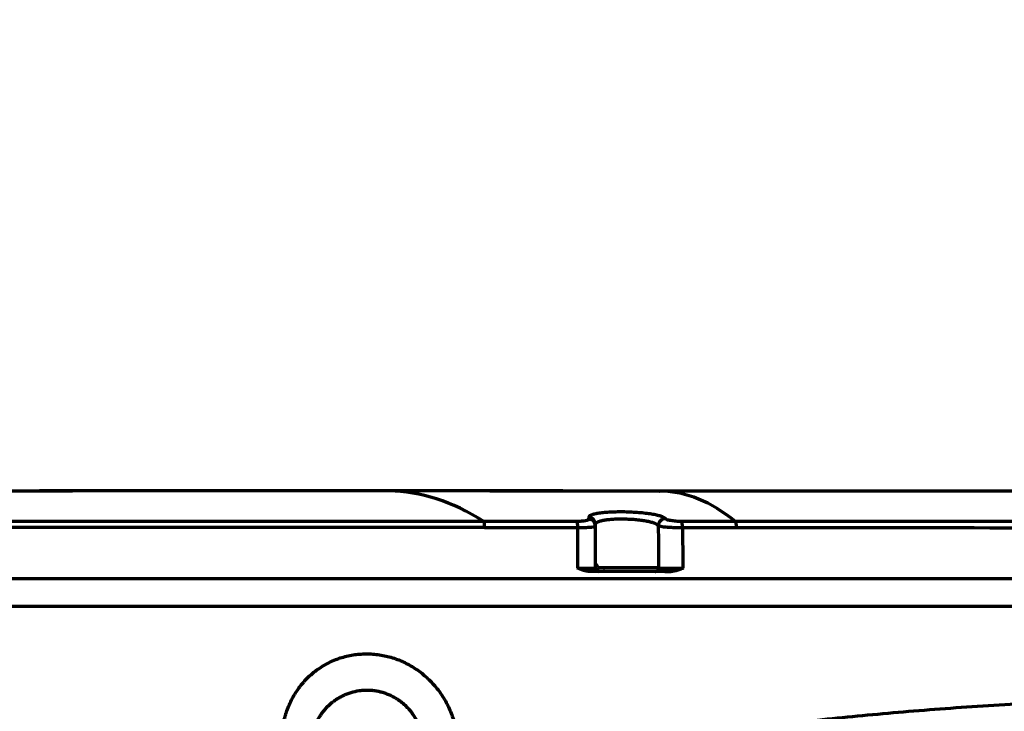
# Model space of a CAD drawing. Header units: millimetres. Extents: x -170 to 6906, y -2212 to 4257.
# Tile 221 of 256: x 5795 to 5936, y -1172 to -1073. Entities that reach past the tile are written whole.
import ezdxf

# ---------------------------------------------------------------- set-up
doc = ezdxf.new("R2010")
doc.units = ezdxf.units.MM
doc.layers.add('1', color=7, linetype='Continuous', true_color=0xffffff)
doc.styles.add('PC_TEXTSTYLE', font='ISOCP.SHX', dxfattribs={"width": 0.707, "bigfont": 'GBCBIG.SHX'})
doc.dimstyles.new('GB_DIMSTYLE', dxfattribs={"dimtxt": 50, "dimasz": 40, "dimexe": 1, "dimexo": 0, "dimgap": 1.5, "dimtad": 1, "dimdec": 1, "dimdsep": 46, "dimtxsty": 'PC_TEXTSTYLE', "dimcen": 0, "dimclrd": 256, "dimclrt": 3, "dimadec": 1, "dimazin": 2, "dimtp": 0.1, "dimtm": 0.1, "dimtfac": 0.71, "dimtdec": 1, "dimtmove": 0, "dimatfit": 3, "dimfxl": 1, "dimtfill": 1, "dimarcsym": 0})

# ---------------------------------------------------------------- blocks, each defined once
blk = doc.blocks.new('*D39')
at = {"lineweight": -2, "transparency": 16777216}
blk.add_line((6407.95, -916.53), (6754.06, -807.3), dxfattribs=at)
at = {"lineweight": 18, "transparency": 16777216}
blk.add_solid([(6752.06, -800.94), (6756.07, -813.65), (6792.21, -795.26)], dxfattribs=at)
at = {"layer": 'Defpoints', "color": 0, "lineweight": 18, "transparency": 16777216}
for p in [(6792.21, -795.26), (5378.62, -1241.39)]:
    blk.add_point(p, dxfattribs=at)
at = {"color": 3, "lineweight": 18, "transparency": 16777216, "insert": (6472.89, -868.24), "char_height": 50, "attachment_point": 5, "rotation": 17.5157, "style": 'PC_TEXTSTYLE', "bg_fill": 3, "box_fill_scale": 1.1, "bg_fill_color": 256, "bg_fill_true_color": 13158600, "bg_fill_transparency": 0}
blk.add_mtext('R1482.3', dxfattribs=at)

msp = doc.modelspace()

# ---------------------------------------------------------------- linework, layer by layer
at = {"lineweight": 18}
msp.add_arc((5189.35, -1242.01), 933.3, 4.89719, 78.16779, dxfattribs=at)
at = {"layer": '1', "color": 0, "linetype": 'Continuous', "lineweight": 70}
for p, q in [((5877.67, -1151.24), (5877.67, -1145.25)), ((5877.68, -1151.24), (5877.67, -1151.24))]:
    msp.add_line(p, q, dxfattribs=at)
for centre, major_axis, ratio, start_param, end_param in [((5876.68, -1144.99), (0.999, -0.036), 0.984516, 0.03707, 1.576127), ((5861.69, -1145.57), (0, 1), 0.168277, 4.823725, 6.084495), ((5875, -1145.57), (0, 1), 0.163791, 4.823728, 6.089868), ((5876.67, -1145.25), (0.999, -0.035), 0.983413, 0.035826, 1.574332), ((5887.63, -1145.19), (-0.783, -0.623), 0.973633, 4.023477, 5.598089), ((5889.93, -1145.58), (0, -1), 0.159146, 1.682126, 2.954209), ((5897.65, -1145.58), (0, 1), 0.156903, 4.82371, 6.098341), ((5878.17, -1151.24), (0.048, 0.498), 0.999979, 1.66595, 3.141566)]:
    msp.add_ellipse(centre, major_axis=major_axis, ratio=ratio, start_param=start_param, end_param=end_param, dxfattribs=at)
for points, degree, knots in [([(5848.35, -1140.24), (5843.81, -1140.24), (5835.33, -1140.24), (5823.22, -1140.24), (5812.2, -1140.24), (5801.57, -1140.24), (5794.54, -1140.25), (5790.98, -1140.25)], 3, [0, 0, 0, 0, 0.24045, 0.448133, 0.635641, 0.815652, 1, 1, 1, 1]), ([(5848.22, -1140.24), (5844.06, -1140.24), (5830.16, -1140.24), (5819.02, -1140.24), (5809.05, -1140.24), (5798.89, -1140.25), (5791.03, -1140.25)], 5, [0, 0, 0, 0, 0, 0, 0.281057, 1, 1, 1, 1, 1, 1]), ([(5887.03, -1140.26), (5886.76, -1140.26), (5880.82, -1140.25), (5872.82, -1140.25), (5864.31, -1140.25), (5856.1, -1140.24), (5849.38, -1140.24), (5848.22, -1140.24)], 5, [0, 0, 0, 0, 0, 0, 0.037479, 0.827637, 1, 1, 1, 1, 1, 1]), ([(5886.77, -1140.25), (5883.64, -1140.25), (5877.18, -1140.25), (5867.41, -1140.24), (5857.73, -1140.24), (5851.38, -1140.24), (5848.35, -1140.24)], 3, [0, 0, 0, 0, 0.243684, 0.504091, 0.76326, 1, 1, 1, 1]), ([(5974.37, -1140.3), (5970.28, -1140.29), (5961.11, -1140.29), (5946.08, -1140.28), (5928.47, -1140.27), (5908.44, -1140.26), (5894.27, -1140.26), (5886.77, -1140.25)], 3, [0, 0, 0, 0, 0.139574, 0.31359, 0.514307, 0.742768, 1, 1, 1, 1]), ([(5988.13, -1140.3), (5988, -1140.3), (5987.55, -1140.3), (5986.35, -1140.3), (5984.09, -1140.3), (5980.01, -1140.3), (5975.69, -1140.3), (5970.03, -1140.29), (5964.21, -1140.29), (5957.96, -1140.29), (5951.34, -1140.29), (5942.93, -1140.28), (5935.26, -1140.28), (5925.31, -1140.27), (5913.71, -1140.27), (5904.46, -1140.26), (5897.08, -1140.26), (5890.37, -1140.26), (5887.03, -1140.26)], 5, [0, 0, 0, 0, 0, 0, 0.008812, 0.03027, 0.080584, 0.152356, 0.274051, 0.295899, 0.395941, 0.439443, 0.517832, 0.639722, 0.72653, 0.761613, 0.883503, 1, 1, 1, 1, 1, 1]), ([(5887.65, -1144.21), (5887.61, -1144.15), (5887.52, -1144.09), (5887.3, -1143.97), (5887.16, -1143.91), (5886.83, -1143.8), (5886.63, -1143.74), (5886.19, -1143.64), (5885.94, -1143.6), (5885.41, -1143.51), (5885.13, -1143.47), (5884.67, -1143.42), (5884.52, -1143.4), (5884.2, -1143.37), (5884.04, -1143.36), (5883.55, -1143.32), (5883.21, -1143.3), (5882.52, -1143.26), (5882.18, -1143.25), (5881.67, -1143.24), (5881.49, -1143.24), (5881.15, -1143.24), (5880.98, -1143.24), (5880.48, -1143.25), (5880.16, -1143.26), (5879.54, -1143.29), (5879.24, -1143.31), (5878.68, -1143.35), (5878.43, -1143.38), (5877.96, -1143.45), (5877.75, -1143.49), (5877.38, -1143.58), (5877.23, -1143.62), (5876.97, -1143.72), (5876.88, -1143.78), (5876.75, -1143.89), (5876.72, -1143.95), (5876.71, -1144.01)], 3, [0, 0, 0, 0, 0.0625, 0.0625, 0.125, 0.125, 0.1875, 0.1875, 0.25, 0.25, 0.3125, 0.3125, 0.34375, 0.34375, 0.375, 0.375, 0.4375, 0.4375, 0.5, 0.5, 0.53125, 0.53125, 0.5625, 0.5625, 0.625, 0.625, 0.6875, 0.6875, 0.75, 0.75, 0.8125, 0.8125, 0.875, 0.875, 0.9375, 0.9375, 1, 1, 1, 1]), ([(5861.85, -1145.46), (5861.58, -1145.46), (5861.03, -1145.46), (5860.22, -1145.46), (5859.4, -1145.46), (5858.58, -1145.46), (5857.77, -1145.46), (5856.96, -1145.46), (5856.15, -1145.46), (5855.34, -1145.46), (5854.53, -1145.46), (5853.72, -1145.46), (5852.92, -1145.45), (5852.11, -1145.45), (5851.31, -1145.45), (5850.51, -1145.45), (5849.71, -1145.45), (5848.92, -1145.45), (5848.12, -1145.45), (5847.33, -1145.45), (5846.53, -1145.45), (5845.74, -1145.45), (5844.95, -1145.45), (5844.16, -1145.45), (5843.38, -1145.45), (5842.59, -1145.45), (5841.81, -1145.45), (5841.03, -1145.45), (5840.25, -1145.45), (5839.47, -1145.45), (5838.69, -1145.45), (5837.92, -1145.45), (5837.14, -1145.45), (5836.37, -1145.45), (5835.6, -1145.45), (5834.83, -1145.45), (5834.06, -1145.45), (5833.29, -1145.45), (5832.53, -1145.45), (5831.77, -1145.45), (5831, -1145.45), (5830.24, -1145.45), (5829.48, -1145.45), (5828.73, -1145.45), (5827.97, -1145.45), (5827.22, -1145.45), (5826.46, -1145.45), (5825.71, -1145.45), (5824.96, -1145.45), (5824.21, -1145.45), (5823.47, -1145.45), (5822.72, -1145.45), (5821.98, -1145.45), (5821.23, -1145.45), (5820.49, -1145.45), (5819.75, -1145.45), (5819.02, -1145.45), (5818.28, -1145.45), (5817.54, -1145.45), (5816.81, -1145.45), (5816.08, -1145.45), (5815.35, -1145.45), (5814.62, -1145.45), (5813.89, -1145.45), (5813.16, -1145.45), (5812.44, -1145.45), (5811.72, -1145.45), (5811, -1145.45), (5810.28, -1145.45), (5809.56, -1145.45), (5808.84, -1145.45), (5808.12, -1145.45), (5807.41, -1145.45), (5806.7, -1145.45), (5805.99, -1145.45), (5805.28, -1145.45), (5804.57, -1145.45), (5803.86, -1145.45), (5803.16, -1145.45), (5802.45, -1145.45), (5801.75, -1145.45), (5801.05, -1145.45), (5800.35, -1145.45), (5799.65, -1145.45), (5798.95, -1145.45), (5798.26, -1145.45), (5797.56, -1145.45), (5796.87, -1145.45), (5796.18, -1145.45), (5795.49, -1145.45), (5794.81, -1145.45), (5794.12, -1145.45), (5793.43, -1145.45), (5792.75, -1145.45), (5792.07, -1145.45), (5791.39, -1145.45), (5790.71, -1145.45), (5790.26, -1145.45), (5790.03, -1145.45)], 3, [0, 0, 0, 0, 0.011391, 0.022761, 0.034111, 0.045439, 0.056747, 0.068033, 0.079299, 0.090544, 0.101769, 0.112972, 0.124155, 0.135317, 0.146458, 0.157578, 0.168678, 0.179756, 0.190815, 0.201852, 0.212868, 0.223864, 0.23484, 0.245794, 0.256728, 0.267641, 0.278533, 0.289405, 0.300256, 0.311087, 0.321897, 0.332686, 0.343455, 0.354203, 0.36493, 0.375637, 0.386324, 0.39699, 0.407635, 0.41826, 0.428865, 0.439449, 0.450012, 0.460556, 0.471079, 0.481581, 0.492063, 0.502525, 0.512967, 0.523388, 0.533789, 0.54417, 0.55453, 0.56487, 0.57519, 0.58549, 0.595769, 0.606029, 0.616268, 0.626487, 0.636686, 0.646864, 0.657023, 0.667162, 0.67728, 0.687378, 0.697457, 0.707515, 0.717553, 0.727571, 0.73757, 0.747548, 0.757506, 0.767444, 0.777362, 0.787261, 0.797139, 0.806998, 0.816836, 0.826655, 0.836454, 0.846233, 0.855992, 0.865731, 0.87545, 0.88515, 0.894829, 0.904489, 0.914129, 0.923749, 0.93335, 0.942931, 0.952491, 0.962033, 0.971554, 0.981056, 0.990538, 1, 1, 1, 1]), ([(5876.7, -1144.27), (5876.7, -1144.31), (5876.66, -1144.35), (5876.5, -1144.43), (5876.39, -1144.47), (5876.09, -1144.53), (5875.91, -1144.55), (5875.49, -1144.59), (5875.27, -1144.59), (5875.03, -1144.59)], 3, [0, 0, 0, 0, 0.25, 0.25, 0.5, 0.5, 0.75, 0.75, 1, 1, 1, 1]), ([(5875.16, -1145.46), (5875.52, -1145.47), (5875.85, -1145.46), (5876.48, -1145.44), (5876.75, -1145.43), (5877.2, -1145.39), (5877.37, -1145.36), (5877.61, -1145.31), (5877.67, -1145.28), (5877.67, -1145.25)], 3, [0, 0, 0, 0, 0.25, 0.25, 0.5, 0.5, 0.75, 0.75, 1, 1, 1, 1]), ([(5877.68, -1144.99), (5877.68, -1144.93), (5877.71, -1144.87), (5877.82, -1144.76), (5877.9, -1144.71), (5878.1, -1144.61), (5878.23, -1144.56), (5878.53, -1144.48), (5878.7, -1144.44), (5879.09, -1144.37), (5879.3, -1144.34), (5879.75, -1144.29), (5880, -1144.27), (5880.5, -1144.24), (5880.77, -1144.23), (5881.18, -1144.23), (5881.32, -1144.23), (5881.6, -1144.23), (5881.74, -1144.23), (5881.99, -1144.24), (5882.1, -1144.24), (5882.21, -1144.24)], 3, [0, 0, 0, 0, 0.119077, 0.119077, 0.238154, 0.238154, 0.35723, 0.35723, 0.476307, 0.476307, 0.595384, 0.595384, 0.714461, 0.714461, 0.833537, 0.833537, 0.893076, 0.893076, 0.952614, 0.952614, 1, 1, 1, 1]), ([(5882.21, -1144.24), (5882.38, -1144.25), (5882.55, -1144.26), (5883, -1144.28), (5883.28, -1144.3), (5883.68, -1144.34), (5883.81, -1144.36), (5884.07, -1144.39), (5884.2, -1144.4), (5884.57, -1144.46), (5884.8, -1144.5), (5885.24, -1144.58), (5885.44, -1144.63), (5885.8, -1144.73), (5885.96, -1144.78), (5886.23, -1144.89), (5886.35, -1144.95), (5886.53, -1145.07), (5886.6, -1145.13), (5886.64, -1145.19)], 3, [0, 0, 0, 0, 0.079196, 0.079196, 0.21074, 0.21074, 0.276511, 0.276511, 0.342283, 0.342283, 0.473827, 0.473827, 0.60537, 0.60537, 0.736913, 0.736913, 0.868457, 0.868457, 1, 1, 1, 1]), ([(5886.64, -1145.19), (5886.69, -1145.23), (5886.83, -1145.26), (5887.12, -1145.31), (5887.24, -1145.33), (5887.5, -1145.36), (5887.65, -1145.37), (5887.97, -1145.4), (5888.14, -1145.41), (5888.5, -1145.43), (5888.69, -1145.44), (5889.08, -1145.45), (5889.28, -1145.46), (5889.68, -1145.47), (5889.89, -1145.47), (5890.09, -1145.47)], 3, [0, 0, 0, 0, 0.25, 0.25, 0.375, 0.375, 0.5, 0.5, 0.625, 0.625, 0.75, 0.75, 0.875, 0.875, 1, 1, 1, 1]), ([(5889.96, -1144.6), (5889.83, -1144.6), (5889.69, -1144.6), (5889.42, -1144.59), (5889.29, -1144.58), (5889.03, -1144.56), (5888.9, -1144.54), (5888.66, -1144.51), (5888.54, -1144.5), (5888.33, -1144.46), (5888.24, -1144.44), (5888.06, -1144.4), (5887.98, -1144.38), (5887.78, -1144.31), (5887.69, -1144.26), (5887.65, -1144.21)], 3, [0, 0, 0, 0, 0.125, 0.125, 0.25, 0.25, 0.375, 0.375, 0.5, 0.5, 0.625, 0.625, 0.75, 0.75, 1, 1, 1, 1]), ([(5878.22, -1151.7), (5878.19, -1151.64), (5878.1, -1151.42), (5878, -1151.13), (5877.9, -1150.91), (5877.84, -1150.82), (5877.82, -1150.79), (5877.79, -1150.78), (5877.78, -1150.78), (5877.78, -1150.78), (5877.77, -1150.78), (5877.76, -1150.79), (5877.72, -1150.83), (5877.71, -1150.96), (5877.7, -1151.08), (5877.7, -1151.16)], 3, [0, 0, 0, 0, 0.15458, 0.500302, 0.627198, 0.67197, 0.702449, 0.712833, 0.717261, 0.721536, 0.726015, 0.731031, 0.743582, 0.840922, 1, 1, 1, 1]), ([(5875.16, -1151.29), (5875.17, -1151.29), (5875.19, -1151.29), (5875.21, -1151.29), (5875.24, -1151.29), (5875.27, -1151.29), (5875.3, -1151.29), (5875.33, -1151.29), (5875.36, -1151.29), (5875.38, -1151.29), (5875.41, -1151.29), (5875.44, -1151.29), (5875.47, -1151.29), (5875.5, -1151.29), (5875.53, -1151.29), (5875.56, -1151.29), (5875.58, -1151.29), (5875.61, -1151.29), (5875.64, -1151.29), (5875.67, -1151.29), (5875.7, -1151.29), (5875.73, -1151.29), (5875.76, -1151.29), (5875.79, -1151.29), (5875.82, -1151.29), (5875.84, -1151.29), (5875.87, -1151.29), (5875.9, -1151.29), (5875.93, -1151.29), (5875.96, -1151.29), (5875.99, -1151.28), (5876.02, -1151.28), (5876.04, -1151.28), (5876.07, -1151.28), (5876.1, -1151.28), (5876.13, -1151.28), (5876.16, -1151.28), (5876.19, -1151.28), (5876.21, -1151.28), (5876.24, -1151.28), (5876.27, -1151.28), (5876.3, -1151.28), (5876.32, -1151.28), (5876.35, -1151.28), (5876.38, -1151.28), (5876.41, -1151.28), (5876.43, -1151.28), (5876.46, -1151.28), (5876.49, -1151.28), (5876.51, -1151.28), (5876.54, -1151.28), (5876.56, -1151.28), (5876.59, -1151.28), (5876.62, -1151.28), (5876.64, -1151.28), (5876.67, -1151.28), (5876.69, -1151.28), (5876.72, -1151.28), (5876.74, -1151.28), (5876.77, -1151.28), (5876.79, -1151.28), (5876.81, -1151.27), (5876.84, -1151.27), (5876.86, -1151.27), (5876.88, -1151.27), (5876.91, -1151.27), (5876.93, -1151.27), (5876.96, -1151.27), (5876.99, -1151.27), (5877.02, -1151.27), (5877.06, -1151.27), (5877.09, -1151.27), (5877.12, -1151.27), (5877.15, -1151.27), (5877.18, -1151.27), (5877.21, -1151.27), (5877.24, -1151.27), (5877.27, -1151.27), (5877.29, -1151.27), (5877.32, -1151.26), (5877.34, -1151.26), (5877.37, -1151.26), (5877.39, -1151.26), (5877.41, -1151.26), (5877.43, -1151.26), (5877.46, -1151.26), (5877.47, -1151.26), (5877.49, -1151.26), (5877.51, -1151.26), (5877.53, -1151.26), (5877.54, -1151.26), (5877.56, -1151.26), (5877.57, -1151.26), (5877.58, -1151.25), (5877.6, -1151.25), (5877.61, -1151.25), (5877.62, -1151.25), (5877.63, -1151.25), (5877.63, -1151.25), (5877.64, -1151.25), (5877.65, -1151.25), (5877.65, -1151.25), (5877.66, -1151.24), (5877.66, -1151.24), (5877.66, -1151.24), (5877.67, -1151.24), (5877.67, -1151.24), (5877.67, -1151.24), (5877.67, -1151.24)], 3, [0, 0, 0, 0, 0.006737, 0.013504, 0.020301, 0.027129, 0.033986, 0.040873, 0.04779, 0.054736, 0.061712, 0.068717, 0.075752, 0.082815, 0.089907, 0.097027, 0.104176, 0.111353, 0.118558, 0.125791, 0.133051, 0.140339, 0.147653, 0.154995, 0.162363, 0.169758, 0.177178, 0.184624, 0.192096, 0.199593, 0.207115, 0.214662, 0.222233, 0.229828, 0.237447, 0.245089, 0.252754, 0.260442, 0.268152, 0.275884, 0.283637, 0.291412, 0.299207, 0.307023, 0.314859, 0.322715, 0.33059, 0.338483, 0.346395, 0.354325, 0.362273, 0.370237, 0.378218, 0.386216, 0.394229, 0.402257, 0.4103, 0.418357, 0.426429, 0.434513, 0.442611, 0.45072, 0.458842, 0.466975, 0.475119, 0.483273, 0.491437, 0.499611, 0.512639, 0.525666, 0.538688, 0.551705, 0.564713, 0.577711, 0.590697, 0.603668, 0.616623, 0.629559, 0.642474, 0.655367, 0.668235, 0.681076, 0.693889, 0.706672, 0.719422, 0.732138, 0.744818, 0.75746, 0.770063, 0.782624, 0.795143, 0.807617, 0.820045, 0.832426, 0.844758, 0.857038, 0.869267, 0.881443, 0.893564, 0.905629, 0.917637, 0.929587, 0.941477, 0.953307, 0.965075, 0.97678, 0.988422, 1, 1, 1, 1]), ([(5876.85, -1151.74), (5876.84, -1151.74), (5876.83, -1151.74), (5876.81, -1151.74), (5876.78, -1151.73), (5876.76, -1151.73), (5876.74, -1151.73), (5876.72, -1151.73), (5876.69, -1151.73), (5876.67, -1151.73), (5876.65, -1151.73), (5876.63, -1151.72), (5876.6, -1151.72), (5876.58, -1151.72), (5876.55, -1151.72), (5876.53, -1151.71), (5876.51, -1151.71), (5876.48, -1151.71), (5876.46, -1151.7), (5876.43, -1151.7), (5876.41, -1151.69), (5876.38, -1151.69), (5876.36, -1151.68), (5876.33, -1151.68), (5876.31, -1151.67), (5876.28, -1151.67), (5876.26, -1151.66), (5876.23, -1151.66), (5876.2, -1151.65), (5876.18, -1151.64), (5876.15, -1151.64), (5876.12, -1151.63), (5876.1, -1151.62), (5876.07, -1151.62), (5876.04, -1151.61), (5876.01, -1151.6), (5875.97, -1151.59), (5875.9, -1151.57), (5875.81, -1151.54), (5875.72, -1151.51), (5875.62, -1151.47), (5875.51, -1151.43), (5875.4, -1151.39), (5875.28, -1151.34), (5875.2, -1151.31), (5875.16, -1151.29)], 3, [0, 0, 0, 0, 0.012388, 0.024873, 0.037459, 0.050145, 0.062933, 0.075824, 0.08882, 0.101922, 0.11513, 0.128447, 0.141873, 0.15541, 0.169058, 0.182818, 0.196692, 0.21068, 0.224784, 0.239005, 0.253342, 0.267798, 0.282373, 0.297068, 0.311884, 0.326821, 0.341881, 0.357064, 0.372371, 0.387803, 0.40336, 0.419043, 0.434853, 0.450791, 0.466857, 0.483051, 0.499376, 0.548905, 0.602139, 0.659091, 0.719775, 0.7842, 0.852375, 0.924306, 1, 1, 1, 1]), ([(5877.75, -1151.24), (5877.75, -1151.24), (5877.74, -1151.24), (5877.72, -1151.24), (5877.72, -1151.24), (5877.7, -1151.24), (5877.7, -1151.24), (5877.7, -1151.24), (5877.69, -1151.24), (5877.69, -1151.24), (5877.69, -1151.24), (5877.69, -1151.24), (5877.69, -1151.24), (5877.68, -1151.24), (5877.68, -1151.24), (5877.68, -1151.24), (5877.68, -1151.24), (5877.68, -1151.24), (5877.68, -1151.24), (5877.68, -1151.24), (5877.68, -1151.24), (5877.68, -1151.24), (5877.68, -1151.23), (5877.68, -1151.23), (5877.68, -1151.23), (5877.68, -1151.24), (5877.68, -1151.24), (5877.68, -1151.24)], 3, [0, 0, 0, 0, 0.140905, 0.140905, 0.42727, 0.42727, 0.570453, 0.570453, 0.642044, 0.642044, 0.713635, 0.713635, 0.856818, 0.856818, 0.892613, 0.892613, 0.928409, 0.928409, 0.964204, 0.964204, 0.982102, 0.982102, 0.991051, 0.991051, 0.995526, 0.995526, 1, 1, 1, 1]), ([(5878.18, -1151.74), (5878.15, -1151.74), (5878.12, -1151.74), (5878.05, -1151.72), (5878.02, -1151.71), (5877.96, -1151.69), (5877.93, -1151.67), (5877.88, -1151.64), (5877.85, -1151.62), (5877.81, -1151.57), (5877.79, -1151.54), (5877.75, -1151.49), (5877.73, -1151.46), (5877.71, -1151.4), (5877.7, -1151.37), (5877.69, -1151.3), (5877.68, -1151.27), (5877.68, -1151.24)], 3, [0, 0, 0, 0, 0.125, 0.125, 0.25, 0.25, 0.375, 0.375, 0.5, 0.5, 0.625, 0.625, 0.75, 0.75, 0.875, 0.875, 1, 1, 1, 1]), ([(5882.21, -1151.24), (5882.06, -1151.24), (5881.92, -1151.24), (5881.63, -1151.24), (5881.48, -1151.24), (5881.19, -1151.24), (5881.05, -1151.24), (5880.87, -1151.24), (5880.84, -1151.24), (5880.77, -1151.24), (5880.66, -1151.24), (5880.56, -1151.24), (5880.36, -1151.24), (5880.22, -1151.24), (5879.97, -1151.24), (5879.84, -1151.24), (5879.66, -1151.24), (5879.6, -1151.24), (5879.51, -1151.24), (5879.48, -1151.24), (5879.42, -1151.24), (5879.39, -1151.24), (5879.24, -1151.24), (5879.13, -1151.24), (5878.92, -1151.24), (5878.82, -1151.24), (5878.68, -1151.24), (5878.63, -1151.24), (5878.55, -1151.24), (5878.5, -1151.24), (5878.42, -1151.24), (5878.38, -1151.24), (5878.3, -1151.24), (5878.27, -1151.24), (5878.16, -1151.24), (5878.1, -1151.24), (5878.03, -1151.24), (5878.03, -1151.24), (5878.02, -1151.24)], 3, [0, 0, 0, 0, 0.082749, 0.082749, 0.165498, 0.165498, 0.248247, 0.248247, 0.268934, 0.268934, 0.289621, 0.330995, 0.330995, 0.413744, 0.413744, 0.496493, 0.496493, 0.537868, 0.537868, 0.558555, 0.558555, 0.579242, 0.579242, 0.661991, 0.661991, 0.74474, 0.74474, 0.786114, 0.786114, 0.827489, 0.827489, 0.868863, 0.868863, 0.910237, 0.910237, 0.992986, 0.992986, 1, 1, 1, 1]), ([(5878.95, -1151.27), (5878.91, -1151.24), (5878.87, -1151.25), (5878.84, -1151.29), (5878.84, -1151.29)], 3, [0, 0, 0, 0, 0.997783, 1, 1, 1, 1]), ([(5886.68, -1151.24), (5886.68, -1151.24), (5886.67, -1151.24), (5886.67, -1151.24), (5886.67, -1151.24), (5886.67, -1151.24), (5886.67, -1151.24), (5886.66, -1151.24), (5886.66, -1151.24), (5886.66, -1151.24), (5886.66, -1151.24), (5886.65, -1151.24), (5886.65, -1151.24), (5886.65, -1151.24), (5886.64, -1151.24), (5886.64, -1151.24), (5886.64, -1151.24), (5886.63, -1151.24), (5886.63, -1151.24), (5886.63, -1151.24), (5886.62, -1151.24), (5886.62, -1151.24), (5886.61, -1151.24), (5886.61, -1151.24), (5886.6, -1151.24), (5886.6, -1151.24), (5886.59, -1151.24), (5886.59, -1151.24), (5886.58, -1151.24), (5886.58, -1151.24), (5886.57, -1151.23), (5886.57, -1151.23), (5886.56, -1151.23), (5886.55, -1151.23), (5886.55, -1151.23), (5886.54, -1151.23), (5886.53, -1151.23), (5886.53, -1151.23), (5886.52, -1151.23), (5886.51, -1151.23), (5886.51, -1151.23), (5886.5, -1151.23), (5886.49, -1151.23), (5886.49, -1151.23), (5886.48, -1151.23), (5886.47, -1151.23), (5886.46, -1151.23), (5886.46, -1151.23), (5886.45, -1151.23), (5886.44, -1151.23), (5886.43, -1151.23), (5886.42, -1151.23), (5886.41, -1151.23), (5886.41, -1151.23), (5886.4, -1151.23), (5886.39, -1151.23), (5886.38, -1151.23), (5886.37, -1151.23), (5886.36, -1151.23), (5886.35, -1151.23), (5886.34, -1151.23), (5886.33, -1151.23), (5886.32, -1151.23), (5886.31, -1151.23), (5886.3, -1151.23), (5886.29, -1151.23), (5886.28, -1151.23), (5886.27, -1151.23), (5886.26, -1151.23), (5886.25, -1151.23), (5886.24, -1151.23), (5886.23, -1151.23), (5886.22, -1151.23), (5886.21, -1151.23), (5886.19, -1151.23), (5886.18, -1151.23), (5886.17, -1151.23), (5886.16, -1151.23), (5886.15, -1151.23), (5886.14, -1151.23), (5886.12, -1151.23), (5886.11, -1151.23), (5886.1, -1151.23), (5886.09, -1151.23), (5886.07, -1151.23), (5886.06, -1151.23), (5886.05, -1151.23), (5886.03, -1151.23), (5886.02, -1151.23), (5886.01, -1151.23), (5885.99, -1151.23), (5885.98, -1151.23), (5885.97, -1151.23), (5885.95, -1151.23), (5885.94, -1151.23), (5885.92, -1151.23), (5885.91, -1151.24), (5885.9, -1151.24), (5885.88, -1151.24), (5885.87, -1151.24), (5885.85, -1151.24), (5885.84, -1151.24), (5885.82, -1151.24), (5885.81, -1151.24), (5885.79, -1151.24), (5885.78, -1151.24), (5885.76, -1151.24), (5885.74, -1151.24), (5885.73, -1151.24), (5885.71, -1151.24), (5885.7, -1151.24), (5885.68, -1151.24), (5885.66, -1151.24), (5885.65, -1151.24), (5885.63, -1151.24), (5885.61, -1151.24), (5885.6, -1151.24), (5885.58, -1151.24), (5885.56, -1151.24), (5885.55, -1151.24), (5885.53, -1151.24), (5885.51, -1151.24), (5885.49, -1151.24), (5885.47, -1151.24), (5885.46, -1151.24), (5885.44, -1151.24), (5885.42, -1151.24), (5885.4, -1151.24), (5885.38, -1151.24), (5885.36, -1151.24), (5885.34, -1151.24), (5885.33, -1151.24), (5885.31, -1151.24), (5885.24, -1151.24), (5885.11, -1151.24), (5884.92, -1151.24), (5884.73, -1151.24), (5884.53, -1151.24), (5884.31, -1151.24), (5884.1, -1151.24), (5883.92, -1151.24), (5883.81, -1151.24), (5883.75, -1151.24), (5883.69, -1151.24), (5883.63, -1151.24), (5883.56, -1151.24), (5883.5, -1151.24), (5883.44, -1151.24), (5883.38, -1151.24), (5883.32, -1151.24), (5883.25, -1151.24), (5883.19, -1151.24), (5883.13, -1151.24), (5883.06, -1151.24), (5883, -1151.24), (5882.94, -1151.24), (5882.87, -1151.24), (5882.81, -1151.24), (5882.74, -1151.24), (5882.68, -1151.24), (5882.61, -1151.24), (5882.55, -1151.24), (5882.48, -1151.24), (5882.41, -1151.24), (5882.35, -1151.24), (5882.28, -1151.24), (5882.23, -1151.24), (5882.21, -1151.24)], 3, [0, 0, 0, 0, 0.003921, 0.007833, 0.011739, 0.015639, 0.019532, 0.023418, 0.027296, 0.031166, 0.035029, 0.038886, 0.042736, 0.046581, 0.05042, 0.054254, 0.058081, 0.061903, 0.065719, 0.06953, 0.073336, 0.077137, 0.080934, 0.084726, 0.088514, 0.092297, 0.096076, 0.099852, 0.103623, 0.107391, 0.111155, 0.114916, 0.118673, 0.122428, 0.126179, 0.129927, 0.133673, 0.137416, 0.141157, 0.144895, 0.14863, 0.152364, 0.156095, 0.159825, 0.163553, 0.167279, 0.171003, 0.174726, 0.178448, 0.182168, 0.185887, 0.189605, 0.193322, 0.197039, 0.200754, 0.204469, 0.208183, 0.211897, 0.215611, 0.219324, 0.223037, 0.22675, 0.230463, 0.234176, 0.23789, 0.241603, 0.245318, 0.249032, 0.252748, 0.256464, 0.26018, 0.263898, 0.267617, 0.271336, 0.275057, 0.27878, 0.282503, 0.286228, 0.289955, 0.293683, 0.297413, 0.301144, 0.304878, 0.308614, 0.312351, 0.316091, 0.319833, 0.323578, 0.327325, 0.331074, 0.334826, 0.338581, 0.342339, 0.346099, 0.349863, 0.353629, 0.357399, 0.361172, 0.364949, 0.368728, 0.372512, 0.376299, 0.38009, 0.383884, 0.387683, 0.391486, 0.395292, 0.399103, 0.402918, 0.406738, 0.410562, 0.414391, 0.418224, 0.422062, 0.425906, 0.429754, 0.433607, 0.437465, 0.441329, 0.445197, 0.449072, 0.452952, 0.456837, 0.460729, 0.464626, 0.468529, 0.472439, 0.476354, 0.480276, 0.484204, 0.488139, 0.49208, 0.496028, 0.499982, 0.535238, 0.570526, 0.605916, 0.641482, 0.677302, 0.713456, 0.75003, 0.759534, 0.769034, 0.778532, 0.78803, 0.797529, 0.807031, 0.816536, 0.826046, 0.835564, 0.845089, 0.854625, 0.864172, 0.873732, 0.883307, 0.892899, 0.902509, 0.912139, 0.921791, 0.931466, 0.941166, 0.950894, 0.96065, 0.970437, 0.980256, 0.99011, 1, 1, 1, 1]), ([(5886.18, -1151.74), (5886.18, -1151.74), (5886.19, -1151.74), (5886.2, -1151.74), (5886.21, -1151.74), (5886.22, -1151.74), (5886.23, -1151.74), (5886.24, -1151.73), (5886.26, -1151.73), (5886.27, -1151.73), (5886.28, -1151.73), (5886.29, -1151.73), (5886.3, -1151.72), (5886.31, -1151.72), (5886.32, -1151.72), (5886.33, -1151.71), (5886.34, -1151.71), (5886.35, -1151.71), (5886.36, -1151.7), (5886.37, -1151.7), (5886.38, -1151.69), (5886.39, -1151.69), (5886.4, -1151.69), (5886.41, -1151.68), (5886.42, -1151.68), (5886.43, -1151.67), (5886.44, -1151.66), (5886.45, -1151.66), (5886.46, -1151.65), (5886.47, -1151.65), (5886.48, -1151.64), (5886.48, -1151.63), (5886.49, -1151.63), (5886.5, -1151.62), (5886.51, -1151.61), (5886.52, -1151.6), (5886.53, -1151.59), (5886.54, -1151.58), (5886.56, -1151.56), (5886.57, -1151.54), (5886.59, -1151.52), (5886.6, -1151.5), (5886.61, -1151.48), (5886.62, -1151.46), (5886.63, -1151.44), (5886.64, -1151.42), (5886.65, -1151.4), (5886.66, -1151.38), (5886.66, -1151.36), (5886.67, -1151.33), (5886.67, -1151.31), (5886.67, -1151.29), (5886.68, -1151.26), (5886.68, -1151.25), (5886.68, -1151.24)], 3, [0, 0, 0, 0, 0.014748, 0.02938, 0.043904, 0.058329, 0.072661, 0.08691, 0.101084, 0.115189, 0.129235, 0.143229, 0.15718, 0.171093, 0.184978, 0.19884, 0.212688, 0.226529, 0.240368, 0.254212, 0.268068, 0.281942, 0.295841, 0.309769, 0.323734, 0.337741, 0.351796, 0.365905, 0.380075, 0.394312, 0.408622, 0.423013, 0.437491, 0.452065, 0.466742, 0.48153, 0.496439, 0.526773, 0.556737, 0.586385, 0.615766, 0.64493, 0.673923, 0.702793, 0.731589, 0.760368, 0.789194, 0.818145, 0.847312, 0.876802, 0.906726, 0.93719, 0.968271, 1, 1, 1, 1]), ([(5886.68, -1151.24), (5886.68, -1151.24), (5886.68, -1151.24), (5886.68, -1151.24), (5886.68, -1151.24), (5886.69, -1151.24), (5886.69, -1151.24), (5886.7, -1151.24), (5886.7, -1151.24), (5886.71, -1151.24), (5886.72, -1151.25), (5886.73, -1151.25), (5886.74, -1151.25), (5886.76, -1151.25), (5886.78, -1151.25), (5886.8, -1151.25), (5886.82, -1151.25), (5886.85, -1151.25), (5886.88, -1151.26), (5886.92, -1151.26), (5886.96, -1151.26), (5887.01, -1151.26), (5887.07, -1151.26), (5887.15, -1151.27), (5887.23, -1151.27), (5887.32, -1151.27), (5887.41, -1151.27), (5887.5, -1151.27), (5887.59, -1151.28), (5887.69, -1151.28), (5887.77, -1151.28), (5887.83, -1151.28), (5887.88, -1151.28), (5887.92, -1151.28), (5887.97, -1151.28), (5888.02, -1151.28), (5888.06, -1151.28), (5888.11, -1151.28), (5888.16, -1151.28), (5888.21, -1151.28), (5888.26, -1151.28), (5888.31, -1151.28), (5888.36, -1151.28), (5888.41, -1151.29), (5888.46, -1151.29), (5888.52, -1151.29), (5888.57, -1151.29), (5888.62, -1151.29), (5888.67, -1151.29), (5888.73, -1151.29), (5888.78, -1151.29), (5888.83, -1151.29), (5888.89, -1151.29), (5888.94, -1151.29), (5888.99, -1151.29), (5889.05, -1151.29), (5889.1, -1151.29), (5889.16, -1151.29), (5889.21, -1151.29), (5889.26, -1151.29), (5889.32, -1151.29), (5889.37, -1151.29), (5889.43, -1151.29), (5889.48, -1151.29), (5889.53, -1151.29), (5889.59, -1151.29), (5889.64, -1151.29), (5889.69, -1151.29), (5889.74, -1151.29), (5889.79, -1151.29), (5889.85, -1151.29), (5889.9, -1151.29), (5889.95, -1151.29), (5890, -1151.29), (5890.05, -1151.29), (5890.1, -1151.29), (5890.13, -1151.29), (5890.15, -1151.29)], 3, [0, 0, 0, 0, 0.005548, 0.011763, 0.018654, 0.02623, 0.034501, 0.043479, 0.053174, 0.063599, 0.074767, 0.086692, 0.099385, 0.112862, 0.127136, 0.142221, 0.15813, 0.174877, 0.192474, 0.210932, 0.230263, 0.250474, 0.280844, 0.310678, 0.339919, 0.368519, 0.396429, 0.42361, 0.450023, 0.475637, 0.500424, 0.511705, 0.522996, 0.534294, 0.545598, 0.556905, 0.568214, 0.579522, 0.590828, 0.602129, 0.613423, 0.624709, 0.635983, 0.647245, 0.658493, 0.669723, 0.680935, 0.692126, 0.703294, 0.714438, 0.725555, 0.736644, 0.747704, 0.758731, 0.769724, 0.780682, 0.791603, 0.802486, 0.813328, 0.824128, 0.834885, 0.845596, 0.856262, 0.866879, 0.877447, 0.887965, 0.898431, 0.908845, 0.919204, 0.929507, 0.939754, 0.949944, 0.960076, 0.970148, 0.98016, 0.990111, 1, 1, 1, 1]), ([(5887.58, -1151.74), (5887.58, -1151.74), (5887.61, -1151.74), (5887.67, -1151.74), (5887.76, -1151.74), (5887.84, -1151.74), (5887.92, -1151.74), (5888, -1151.74), (5888.07, -1151.74), (5888.14, -1151.74), (5888.21, -1151.74), (5888.27, -1151.74), (5888.33, -1151.74), (5888.38, -1151.74), (5888.43, -1151.74), (5888.46, -1151.74), (5888.47, -1151.74)], 3, [0, 0, 0, 0, 0.009544, 0.11591, 0.217412, 0.313992, 0.405602, 0.492205, 0.57377, 0.650243, 0.721459, 0.787451, 0.848268, 0.903949, 0.954519, 1, 1, 1, 1]), ([(5890.15, -1151.29), (5890.13, -1151.3), (5890.08, -1151.32), (5890.02, -1151.35), (5889.95, -1151.37), (5889.89, -1151.4), (5889.83, -1151.42), (5889.76, -1151.45), (5889.68, -1151.48), (5889.59, -1151.51), (5889.5, -1151.54), (5889.41, -1151.57), (5889.34, -1151.59), (5889.28, -1151.61), (5889.22, -1151.62), (5889.17, -1151.64), (5889.12, -1151.65), (5889.07, -1151.66), (5889.02, -1151.67), (5888.97, -1151.68), (5888.92, -1151.69), (5888.88, -1151.7), (5888.83, -1151.71), (5888.78, -1151.72), (5888.74, -1151.72), (5888.69, -1151.73), (5888.65, -1151.73), (5888.6, -1151.73), (5888.56, -1151.74), (5888.51, -1151.74), (5888.49, -1151.74), (5888.47, -1151.74)], 3, [0, 0, 0, 0, 0.042136, 0.082788, 0.121956, 0.159642, 0.195846, 0.23057, 0.288759, 0.344851, 0.398855, 0.450783, 0.500649, 0.532262, 0.56339, 0.594036, 0.624205, 0.653902, 0.683134, 0.711906, 0.740224, 0.768095, 0.795524, 0.82252, 0.849088, 0.875238, 0.900977, 0.926314, 0.951257, 0.975816, 1, 1, 1, 1]), ([(5783.71, -1152.72), (5802.5, -1152.73), (5830.63, -1152.73), (5868.27, -1152.73), (5896.6, -1152.74), (5920.3, -1152.74), (5939.34, -1152.74), (5953.67, -1152.74), (5968.04, -1152.74), (5980.06, -1152.75), (5989.71, -1152.75), (5995.75, -1152.75), (6000.6, -1152.75), (6004.24, -1152.75), (6007.27, -1152.75), (6009.41, -1152.75), (6010.61, -1152.75), (6011.25, -1152.75), (6011.53, -1152.75)], 3, [0, 0, 0, 0, 0.25, 0.375, 0.5, 0.625, 0.6875, 0.75, 0.8125, 0.875, 0.90625, 0.9375, 0.953125, 0.96875, 0.984375, 0.992187, 0.996094, 1, 1, 1, 1]), ([(6011.52, -1156.75), (6006.76, -1156.75), (6001.99, -1156.75), (5994.85, -1156.75), (5992.47, -1156.75), (5987.7, -1156.74), (5985.32, -1156.74), (5978.18, -1156.74), (5973.41, -1156.74), (5963.89, -1156.74), (5959.13, -1156.74), (5944.85, -1156.74), (5935.33, -1156.74), (5921.06, -1156.74), (5916.31, -1156.74), (5906.8, -1156.74), (5902.05, -1156.74), (5892.55, -1156.74), (5887.8, -1156.74), (5878.31, -1156.73), (5873.56, -1156.73), (5864.08, -1156.73), (5859.34, -1156.73), (5849.86, -1156.73), (5845.12, -1156.74), (5835.65, -1156.74), (5830.92, -1156.75), (5821.46, -1156.75), (5816.74, -1156.76), (5807.29, -1156.75), (5802.57, -1156.75), (5795.49, -1156.74), (5793.13, -1156.74), (5789.59, -1156.74), (5788.42, -1156.73), (5786.06, -1156.73), (5784.88, -1156.73), (5783.7, -1156.73)], 3, [0, 0, 0, 0, 0.0625, 0.0625, 0.09375, 0.09375, 0.125, 0.125, 0.1875, 0.1875, 0.25, 0.25, 0.375, 0.375, 0.4375, 0.4375, 0.5, 0.5, 0.5625, 0.5625, 0.625, 0.625, 0.6875, 0.6875, 0.75, 0.75, 0.8125, 0.8125, 0.875, 0.875, 0.9375, 0.9375, 0.96875, 0.96875, 0.984375, 0.984375, 1, 1, 1, 1]), ([(5839.9, -1188.36), (5839.89, -1188.35), (5839.85, -1188.33), (5839.8, -1188.3), (5839.75, -1188.28), (5839.7, -1188.25), (5839.65, -1188.22), (5839.61, -1188.19), (5839.56, -1188.16), (5839.51, -1188.13), (5839.46, -1188.11), (5839.41, -1188.08), (5839.36, -1188.05), (5839.31, -1188.02), (5839.26, -1187.99), (5839.22, -1187.96), (5839.17, -1187.93), (5839.12, -1187.9), (5839.07, -1187.86), (5839.02, -1187.83), (5838.98, -1187.8), (5838.93, -1187.77), (5838.88, -1187.74), (5838.83, -1187.71), (5838.79, -1187.67), (5838.74, -1187.64), (5838.69, -1187.61), (5838.65, -1187.57), (5838.6, -1187.54), (5838.55, -1187.51), (5838.51, -1187.47), (5838.46, -1187.44), (5838.41, -1187.41), (5838.37, -1187.37), (5838.32, -1187.34), (5838.28, -1187.3), (5838.23, -1187.27), (5838.18, -1187.23), (5838.14, -1187.2), (5838.09, -1187.16), (5838.05, -1187.12), (5838, -1187.09), (5837.96, -1187.05), (5837.91, -1187.01), (5837.87, -1186.98), (5837.82, -1186.94), (5837.78, -1186.9), (5837.74, -1186.86), (5837.69, -1186.83), (5837.65, -1186.79), (5837.6, -1186.75), (5837.56, -1186.71), (5837.52, -1186.67), (5837.47, -1186.63), (5837.43, -1186.59), (5837.39, -1186.55), (5837.34, -1186.51), (5837.3, -1186.47), (5837.26, -1186.43), (5837.21, -1186.39), (5837.17, -1186.35), (5837.13, -1186.31), (5837.09, -1186.27), (5837.04, -1186.23), (5837, -1186.18), (5836.96, -1186.14), (5836.92, -1186.1), (5836.74, -1185.92), (5836.43, -1185.59), (5836.02, -1185.11), (5835.63, -1184.6), (5835.27, -1184.08), (5834.92, -1183.54), (5834.66, -1183.08), (5834.46, -1182.7), (5834.32, -1182.41), (5834.19, -1182.13), (5834.06, -1181.84), (5833.94, -1181.54), (5833.82, -1181.25), (5833.71, -1180.95), (5833.61, -1180.65), (5833.51, -1180.35), (5833.42, -1180.04), (5833.34, -1179.73), (5833.21, -1179.21), (5833.06, -1178.48), (5832.94, -1177.53), (5832.87, -1176.57), (5832.88, -1175.79), (5832.91, -1175.19), (5832.94, -1174.76), (5832.99, -1174.34), (5833.05, -1173.91), (5833.12, -1173.5), (5833.21, -1173.08), (5833.31, -1172.67), (5833.42, -1172.26), (5833.61, -1171.69), (5833.88, -1170.96), (5834.27, -1170.1), (5834.73, -1169.27), (5835.18, -1168.6), (5835.58, -1168.06), (5835.93, -1167.64), (5836.29, -1167.24), (5836.67, -1166.86), (5837.07, -1166.49), (5837.48, -1166.15), (5838.02, -1165.73), (5838.7, -1165.28), (5839.52, -1164.81), (5840.37, -1164.42), (5841.24, -1164.09), (5842.15, -1163.83), (5843.07, -1163.65), (5844, -1163.54), (5844.95, -1163.5), (5845.9, -1163.53), (5846.85, -1163.64), (5847.78, -1163.81), (5848.69, -1164.06), (5849.59, -1164.38), (5850.45, -1164.76), (5851.3, -1165.21), (5852.11, -1165.72), (5852.88, -1166.28), (5853.6, -1166.9), (5854.28, -1167.56), (5854.91, -1168.27), (5855.49, -1169.03), (5856.02, -1169.83), (5856.48, -1170.66), (5856.9, -1171.53), (5857.25, -1172.43), (5857.54, -1173.35), (5857.76, -1174.28), (5857.89, -1175.09), (5857.97, -1175.76), (5858, -1176.31), (5858.02, -1176.85), (5858.01, -1177.4), (5857.98, -1177.94), (5857.93, -1178.48), (5857.88, -1178.88), (5857.84, -1179.13), (5857.82, -1179.24), (5857.8, -1179.35), (5857.78, -1179.46), (5857.76, -1179.57), (5857.74, -1179.68), (5857.72, -1179.78), (5857.69, -1179.89), (5857.67, -1180), (5857.64, -1180.1), (5857.62, -1180.21), (5857.59, -1180.31), (5857.56, -1180.42), (5857.53, -1180.52), (5857.5, -1180.63), (5857.47, -1180.73), (5857.44, -1180.84), (5857.41, -1180.94), (5857.38, -1181.05), (5857.35, -1181.15), (5857.31, -1181.25), (5857.28, -1181.35), (5857.24, -1181.46), (5857.2, -1181.56), (5857.17, -1181.66), (5857.13, -1181.76), (5857.09, -1181.86), (5857.05, -1181.96), (5857.01, -1182.06), (5856.96, -1182.16), (5856.92, -1182.26), (5856.88, -1182.36), (5856.83, -1182.46), (5856.79, -1182.56), (5856.76, -1182.63), (5856.74, -1182.66)], 3, [0, 0, 0, 0, 0.000936, 0.001873, 0.002809, 0.003745, 0.004682, 0.005618, 0.006554, 0.007491, 0.008428, 0.009364, 0.010301, 0.011238, 0.012176, 0.013113, 0.014051, 0.014989, 0.015928, 0.016866, 0.017805, 0.018744, 0.019684, 0.020624, 0.021565, 0.022505, 0.023447, 0.024388, 0.025331, 0.026273, 0.027217, 0.028161, 0.029105, 0.03005, 0.030996, 0.031942, 0.032889, 0.033836, 0.034784, 0.035733, 0.036683, 0.037633, 0.038585, 0.039536, 0.040489, 0.041443, 0.042397, 0.043352, 0.044309, 0.045266, 0.046224, 0.047183, 0.048143, 0.049103, 0.050065, 0.051028, 0.051992, 0.052957, 0.053923, 0.05489, 0.055859, 0.056828, 0.057799, 0.05877, 0.059743, 0.060717, 0.061693, 0.062669, 0.073174, 0.083622, 0.094036, 0.10444, 0.114857, 0.125311, 0.130511, 0.135701, 0.140882, 0.146057, 0.15123, 0.156401, 0.161575, 0.166754, 0.17194, 0.177135, 0.182343, 0.187566, 0.203306, 0.218942, 0.234547, 0.250191, 0.257224, 0.264222, 0.271191, 0.27814, 0.285075, 0.292003, 0.298932, 0.305869, 0.312821, 0.328577, 0.34416, 0.359659, 0.375166, 0.38408, 0.392972, 0.40186, 0.410761, 0.419695, 0.428678, 0.437729, 0.45348, 0.469067, 0.484582, 0.500123, 0.515634, 0.531148, 0.546759, 0.562559, 0.57834, 0.593991, 0.609602, 0.625262, 0.640831, 0.656398, 0.67205, 0.68787, 0.703545, 0.719105, 0.734631, 0.750204, 0.765724, 0.78124, 0.796834, 0.812583, 0.828367, 0.844002, 0.859566, 0.87514, 0.88408, 0.892985, 0.901868, 0.910746, 0.919634, 0.928545, 0.937495, 0.939301, 0.941105, 0.942907, 0.944706, 0.946503, 0.948298, 0.950091, 0.951882, 0.953672, 0.95546, 0.957246, 0.959031, 0.960815, 0.962598, 0.96438, 0.966161, 0.967941, 0.96972, 0.971499, 0.973278, 0.975057, 0.976835, 0.978613, 0.980392, 0.982171, 0.98395, 0.98573, 0.98751, 0.989291, 0.991073, 0.992856, 0.99464, 0.996425, 0.998212, 1, 1, 1, 1]), ([(5852.37, -1179.97), (5852.46, -1179.79), (5852.53, -1179.6), (5852.66, -1179.23), (5852.78, -1178.85), (5852.92, -1178.27), (5852.98, -1177.88), (5853.03, -1177.49), (5853.04, -1177.29), (5853.06, -1177.04), (5853.06, -1176.99), (5853.06, -1176.89), (5853.06, -1176.74), (5853.06, -1176.59), (5853.05, -1176.29), (5853.04, -1176.09), (5853, -1175.69), (5852.97, -1175.5), (5852.9, -1175.11), (5852.85, -1174.91), (5852.78, -1174.62), (5852.75, -1174.53), (5852.71, -1174.38), (5852.69, -1174.33), (5852.66, -1174.24), (5852.65, -1174.19), (5852.56, -1173.95), (5852.42, -1173.58), (5852.17, -1173.04), (5851.97, -1172.69), (5851.76, -1172.36), (5851.65, -1172.19), (5851.5, -1171.99), (5851.47, -1171.94), (5851.41, -1171.86), (5851.32, -1171.75), (5851.23, -1171.63), (5851.03, -1171.4), (5850.76, -1171.11), (5850.33, -1170.7), (5850.02, -1170.45), (5849.78, -1170.27), (5849.7, -1170.21), (5849.58, -1170.13), (5849.53, -1170.1), (5849.45, -1170.04), (5849.24, -1169.9), (5848.85, -1169.68), (5848.5, -1169.5), (5848.13, -1169.34), (5847.95, -1169.27), (5847.57, -1169.13), (5847.38, -1169.07), (5847.14, -1169), (5847.09, -1168.99), (5847, -1168.97), (5846.85, -1168.93), (5846.7, -1168.9), (5846.41, -1168.84), (5846.01, -1168.78), (5845.42, -1168.73), (5845.02, -1168.73), (5844.72, -1168.74), (5844.62, -1168.74), (5844.47, -1168.75), (5844.42, -1168.76), (5844.32, -1168.76), (5844.27, -1168.77), (5843.82, -1168.82), (5843.43, -1168.89), (5842.86, -1169.04), (5842.48, -1169.15), (5842.1, -1169.3), (5841.87, -1169.39), (5841.83, -1169.41), (5841.73, -1169.46), (5841.6, -1169.52), (5841.46, -1169.59), (5841.2, -1169.72), (5840.85, -1169.92), (5840.36, -1170.25), (5840.04, -1170.5), (5839.81, -1170.69), (5839.74, -1170.76), (5839.63, -1170.86), (5839.59, -1170.89), (5839.52, -1170.96), (5839.48, -1171), (5839.3, -1171.17), (5839.17, -1171.32), (5838.9, -1171.62), (5838.78, -1171.77), (5838.54, -1172.09), (5838.32, -1172.42), (5838.11, -1172.76), (5838, -1172.98), (5837.97, -1173.03), (5837.93, -1173.12), (5837.86, -1173.25), (5837.79, -1173.39), (5837.67, -1173.66), (5837.6, -1173.85), (5837.46, -1174.22), (5837.34, -1174.6), (5837.25, -1174.99), (5837.19, -1175.28), (5837.18, -1175.38), (5837.15, -1175.53), (5837.15, -1175.58), (5837.13, -1175.68), (5837.13, -1175.73), (5837.1, -1175.98), (5837.06, -1176.37), (5837.06, -1176.97), (5837.1, -1177.57), (5837.16, -1177.96), (5837.21, -1178.26), (5837.23, -1178.36), (5837.27, -1178.55), (5837.3, -1178.65), (5837.37, -1178.94), (5837.49, -1179.32), (5837.63, -1179.69), (5837.78, -1180.06), (5837.87, -1180.24), (5838.01, -1180.5), (5838.06, -1180.59), (5838.15, -1180.76), (5838.21, -1180.85), (5838.36, -1181.11), (5838.48, -1181.27), (5838.71, -1181.59), (5838.96, -1181.91), (5839.23, -1182.2), (5839.51, -1182.48), (5839.65, -1182.62), (5839.84, -1182.78), (5839.88, -1182.81), (5839.95, -1182.88), (5839.99, -1182.91), (5840.11, -1183.01), (5840.19, -1183.07), (5840.43, -1183.25), (5840.76, -1183.47), (5841.1, -1183.68), (5841.45, -1183.86), (5841.62, -1183.95), (5841.99, -1184.12), (5842.17, -1184.19), (5842.36, -1184.26)], 3, [0, 0, 0, 0, 0.015625, 0.015625, 0.03125, 0.046875, 0.0625, 0.0625, 0.078125, 0.078125, 0.082031, 0.082031, 0.085938, 0.09375, 0.09375, 0.109375, 0.109375, 0.125, 0.125, 0.140625, 0.140625, 0.148438, 0.148438, 0.152344, 0.152344, 0.15625, 0.15625, 0.171875, 0.1875, 0.203125, 0.203125, 0.21875, 0.21875, 0.222656, 0.222656, 0.226563, 0.234375, 0.234375, 0.25, 0.265625, 0.28125, 0.28125, 0.289063, 0.289063, 0.292969, 0.292969, 0.296875, 0.3125, 0.328125, 0.328125, 0.34375, 0.34375, 0.359375, 0.359375, 0.363281, 0.363281, 0.367188, 0.375, 0.375, 0.390625, 0.40625, 0.421875, 0.421875, 0.429688, 0.429688, 0.433594, 0.433594, 0.4375, 0.4375, 0.46875, 0.46875, 0.484375, 0.5, 0.5, 0.503906, 0.503906, 0.507813, 0.515625, 0.515625, 0.53125, 0.546875, 0.5625, 0.5625, 0.570313, 0.570313, 0.574219, 0.574219, 0.578125, 0.578125, 0.59375, 0.59375, 0.609375, 0.609375, 0.625, 0.640625, 0.640625, 0.644531, 0.644531, 0.648438, 0.65625, 0.65625, 0.671875, 0.671875, 0.6875, 0.703125, 0.703125, 0.710938, 0.710938, 0.714844, 0.714844, 0.71875, 0.71875, 0.734375, 0.75, 0.765625, 0.78125, 0.78125, 0.789063, 0.789063, 0.796875, 0.796875, 0.8125, 0.828125, 0.828125, 0.84375, 0.84375, 0.851563, 0.851563, 0.859375, 0.859375, 0.875, 0.875, 0.890625, 0.90625, 0.90625, 0.921875, 0.921875, 0.925781, 0.925781, 0.929688, 0.929688, 0.9375, 0.9375, 0.953125, 0.96875, 0.96875, 0.984375, 0.984375, 1, 1, 1, 1]), ([(5856.74, -1182.66), (5862.29, -1181.07), (5868.2, -1179.63), (5877.61, -1177.68), (5884.07, -1176.45), (5890.9, -1175.36), (5897.9, -1174.35), (5905.09, -1173.41), (5912.65, -1172.61), (5920.39, -1171.88), (5924.35, -1171.55), (5932.45, -1170.96), (5936.59, -1170.71), (5940.82, -1170.48)], 3, [0, 0, 0, 0, 0.25, 0.25, 0.375, 0.5, 0.5, 0.625, 0.75, 0.75, 0.875, 0.875, 1, 1, 1, 1])]:
    msp.add_open_spline(points, degree=degree, knots=knots, dxfattribs=at)
for points in [[(5861.72, -1144.59), (5857.23, -1141.74), (5852.72, -1140.3), (5848.22, -1140.24)], [(5897.68, -1144.6), (5894.14, -1141.77), (5890.59, -1140.33), (5887.03, -1140.26)], [(5876.71, -1144.01), (5876.71, -1144.09), (5876.71, -1144.18), (5876.7, -1144.27)], [(5861.72, -1144.59), (5837.71, -1144.58), (5813.75, -1144.58), (5789.87, -1144.58)], [(5875.03, -1144.59), (5870.59, -1144.59), (5866.16, -1144.59), (5861.72, -1144.59)], [(5861.85, -1145.46), (5866.29, -1145.46), (5870.72, -1145.46), (5875.16, -1145.46)], [(5875.16, -1151.29), (5875.16, -1149.35), (5875.16, -1147.41), (5875.16, -1145.46)], [(5877.67, -1145.25), (5877.68, -1145.16), (5877.68, -1145.08), (5877.68, -1144.99)], [(5877.68, -1151.24), (5877.68, -1149.16), (5877.68, -1147.07), (5877.68, -1144.99)], [(5886.64, -1145.19), (5886.66, -1147.21), (5886.67, -1149.22), (5886.68, -1151.24)], [(5897.68, -1144.6), (5895.1, -1144.6), (5892.53, -1144.6), (5889.96, -1144.6)], [(5890.09, -1145.47), (5892.66, -1145.47), (5895.23, -1145.47), (5897.8, -1145.47)], [(5890.09, -1145.47), (5890.12, -1147.42), (5890.14, -1149.36), (5890.15, -1151.29)], [(5970.07, -1144.62), (5945.91, -1144.62), (5921.78, -1144.61), (5897.68, -1144.6)], [(5897.8, -1145.47), (5921.9, -1145.48), (5946.03, -1145.49), (5970.19, -1145.5)], [(5888.47, -1151.74), (5884.55, -1151.74), (5880.68, -1151.74), (5876.85, -1151.74)]]:
    msp.add_open_spline(points, degree=3, dxfattribs=at)

# ---------------------------------------------------------------- next in the draw order: dimensions: what is measured, and where the dimension line sits
at = {"lineweight": 18}
dim = msp.add_radius_dim(center=(5378.62, -1241.39), mpoint=(6792.21, -795.26), dimstyle='GB_DIMSTYLE', dxfattribs=at)
dim.commit()
dim.dimension.update_dxf_attribs({"geometry": '*D39', "text_midpoint": (6480.87, -893.52), "dimtype": 164})

doc.saveas('drawing.dxf')
